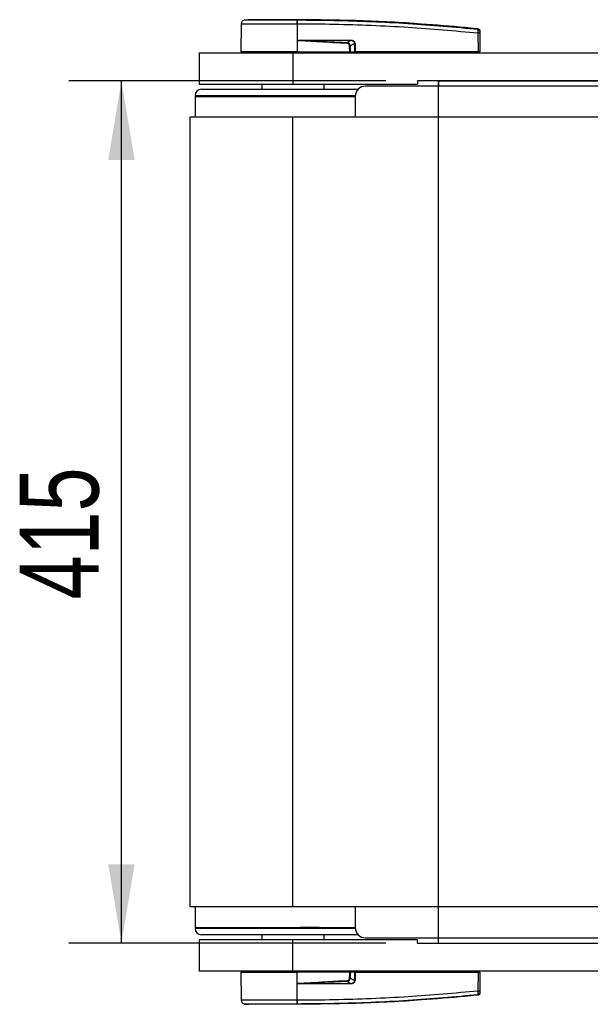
# Model space of a CAD drawing. Header units: millimetres. Extents: x 0 to 420, y 0 to 297.
# Tile 3 of 59: x 51 to 72, y 87 to 124. Entities that reach past the tile are written whole.
import ezdxf

# ---------------------------------------------------------------- set-up
doc = ezdxf.new("R2010")
doc.units = ezdxf.units.MM
doc.layers.add('QUOTE', color=174, linetype='Continuous')
doc.styles.add('SLDTEXTSTYLE3', font='TXT', dxfattribs={"width": 0.75})
doc.dimstyles.new('SLDDIMSTYLE0', dxfattribs={"dimtxt": 3, "dimasz": 3, "dimexe": 0, "dimexo": 0.0625, "dimgap": 0.75, "dimtad": 1, "dimlfac": 12.653175, "dimrnd": 1e-09, "dimzin": 12, "dimdsep": 46, "dimtxsty": 'SLDTEXTSTYLE3', "dimsah": 1, "dimcen": 0.09, "dimadec": 0, "dimazin": 3, "dimtfac": 1, "dimtdec": 3, "dimtofl": 0, "dimtmove": 0, "dimatfit": 3, "dimfxl": 0, "dimfrac": 2, "dimtolj": 1, "dimtzin": 12, "dimarcsym": 0})

# ---------------------------------------------------------------- blocks, each defined once
blk = doc.blocks.new('_D')
at = {"layer": 'QUOTE'}
for p, q in [((64.501, 121.643), (52.45, 121.643)), ((54.45, 88.845), (54.45, 121.643)), ((64.501, 88.845), (52.45, 88.845))]:
    blk.add_line(p, q, dxfattribs=at)
for points in [[(54.45, 121.643), (53.95, 118.643), (54.95, 118.643)], [(54.45, 88.845), (54.95, 91.845), (53.95, 91.845)]]:
    blk.add_solid(points, dxfattribs=at)
at = {"layer": 'QUOTE', "insert": (50.583, 101.919), "char_height": 3, "attachment_point": 1, "rotation": 90, "style": 'SLDTEXTSTYLE3'}
blk.add_mtext('415', dxfattribs=at)

msp = doc.modelspace()

# ---------------------------------------------------------------- linework, layer by layer
at = {"color": 7, "linetype": 'Continuous', "lineweight": 25}
for p, q in [((59.00225, 123.80819), (58.99301, 122.74986)), ((59.14357, 123.96398), (59.28104, 123.97485)), ((61.13353, 123.97485), (61.13343, 123.97485)), ((61.13366, 123.80823), (61.13443, 122.74986)), ((61.14649, 123.80823), (61.13366, 123.80823)), ((68.01709, 123.62497), (68.01704, 123.62498)), ((68.02304, 122.74986), (68.01686, 123.45753)), ((68.07477, 123.45753), (68.08095, 122.74986)), ((61.1386, 123.18433), (61.13481, 122.74986)), ((61.1386, 123.18433), (61.13864, 123.18872)), ((61.30578, 123.19823), (63.16045, 123.19823)), ((63.16146, 123.1778), (61.30679, 123.1778)), ((63.02251, 123.10557), (63.16146, 123.1778)), ((63.31918, 123.0689), (63.15245, 122.98222)), ((63.32042, 122.74986), (63.31918, 123.0689)), ((63.33395, 123.0689), (63.3352, 122.74986)), ((57.41203, 122.71035), (57.41203, 121.52488)), ((57.41203, 122.71035), (60.96845, 122.71035)), ((61.13443, 122.74986), (58.99301, 122.74986)), ((59.03149, 122.74986), (59.03218, 122.71035)), ((60.96845, 122.71035), (60.96845, 121.52488)), ((60.96845, 122.71035), (81.1215, 122.71035)), ((61.13282, 122.74986), (61.13279, 122.71035)), ((61.13481, 122.74986), (61.13443, 122.74986)), ((61.13481, 122.74986), (63.13818, 122.74986)), ((63.12578, 122.74986), (63.12549, 122.71035)), ((63.14423, 122.74986), (63.32042, 122.74986)), ((63.29312, 122.74986), (63.29264, 122.71035)), ((63.3352, 122.74986), (63.32042, 122.74986)), ((63.33209, 122.74986), (63.33203, 122.71035)), ((68.02304, 122.74986), (63.3352, 122.74986)), ((68.02012, 122.74986), (68.02006, 122.71035)), ((68.02304, 122.74986), (68.08095, 122.74986)), ((68.04247, 122.74986), (68.04178, 122.71035)), ((57.41203, 121.52488), (60.96845, 121.52488)), ((59.78298, 121.52488), (59.78298, 121.3273)), ((60.96845, 121.52488), (65.71035, 121.52488)), ((62.15393, 121.3273), (62.15393, 121.52488)), ((216.26544, 121.44584), (63.73456, 121.44584)), ((81.1215, 121.64342), (65.71035, 121.64342)), ((65.71035, 121.64342), (65.71035, 121.52488)), ((66.50066, 121.64342), (66.50066, 121.44584)), ((57.25397, 121.05069), (57.25002, 120.26037)), ((57.25397, 121.0902), (63.34138, 121.0902)), ((57.25397, 121.05069), (63.3394, 121.05069)), ((57.49107, 121.3273), (62.90368, 121.3273)), ((57.53058, 121.0902), (57.53058, 121.05069)), ((59.9241, 121.05069), (59.9241, 121.0902)), ((59.97603, 121.05859), (60.68768, 121.05859)), ((60.68768, 121.05069), (60.68768, 121.0902)), ((62.90368, 121.3273), (63.45236, 121.3273)), ((63.3394, 121.05069), (63.3394, 120.26037)), ((57.05639, 120.26037), (57.05639, 90.22838)), ((60.96845, 120.26037), (57.05639, 120.26037)), ((60.96845, 90.22838), (60.96845, 120.26037)), ((219.03155, 120.26037), (60.96845, 120.26037)), ((60.96845, 90.22838), (57.05639, 90.22838)), ((57.25002, 90.22838), (57.25397, 89.43807)), ((219.03155, 90.22838), (60.96845, 90.22838)), ((63.3394, 90.22838), (63.3394, 89.43807)), ((57.25397, 89.43807), (63.3394, 89.43807)), ((58.90128, 89.39855), (57.25397, 89.39855)), ((63.45236, 89.16146), (57.49107, 89.16146)), ((57.53058, 89.43807), (57.53058, 89.39855)), ((57.54207, 89.43807), (57.54207, 89.39855)), ((57.69305, 89.43807), (57.69305, 89.39855)), ((63.34138, 89.39855), (58.90128, 89.39855)), ((59.78298, 89.16146), (59.78298, 88.96388)), ((61.24923, 89.43807), (61.24923, 89.39855)), ((61.29327, 89.43016), (61.24923, 89.43016)), ((61.30329, 89.43016), (61.29327, 89.43016)), ((61.29327, 89.43016), (61.29327, 89.39855)), ((61.4628, 89.43016), (61.30329, 89.43016)), ((61.30329, 89.43016), (61.30329, 89.39855)), ((61.96088, 89.43016), (61.4628, 89.43016)), ((61.4628, 89.43016), (61.4628, 89.39855)), ((62.0128, 89.43807), (62.0128, 89.39855)), ((62.15393, 88.96388), (62.15393, 89.16146)), ((57.41203, 88.96388), (57.41203, 87.77841)), ((60.96845, 88.96388), (57.41203, 88.96388)), ((60.96845, 87.77841), (60.96845, 88.96388)), ((65.71035, 88.96388), (60.96845, 88.96388)), ((63.73456, 89.04291), (216.26544, 89.04291)), ((65.71035, 88.84533), (65.71035, 88.96388)), ((65.71035, 88.84533), (81.1215, 88.84533)), ((66.50066, 88.84533), (66.50066, 89.04291)), ((60.96845, 87.77841), (57.41203, 87.77841)), ((58.99301, 87.73889), (59.00225, 86.68057)), ((58.99301, 87.73889), (61.13443, 87.73889)), ((59.03218, 87.77841), (59.03149, 87.73889)), ((81.1215, 87.77841), (60.96845, 87.77841)), ((61.13282, 87.73889), (61.13279, 87.77841)), ((61.13366, 86.68052), (61.13443, 87.73889)), ((61.13443, 87.73889), (61.13481, 87.73889)), ((61.1386, 87.30442), (61.13481, 87.73889)), ((63.13818, 87.73889), (61.13481, 87.73889)), ((63.12578, 87.73889), (63.12549, 87.77841)), ((63.32042, 87.73889), (63.14423, 87.73889)), ((63.29312, 87.73889), (63.29264, 87.77841)), ((63.31918, 87.41986), (63.32042, 87.73889)), ((63.32042, 87.73889), (63.3352, 87.73889)), ((63.33209, 87.73889), (63.33203, 87.77841)), ((63.3352, 87.73889), (63.33395, 87.41986)), ((63.3352, 87.73889), (68.02304, 87.73889)), ((68.01686, 87.03123), (68.02304, 87.73889)), ((68.02012, 87.73889), (68.02006, 87.77841)), ((68.08095, 87.73889), (68.02304, 87.73889)), ((68.04247, 87.73889), (68.04178, 87.77841)), ((68.08095, 87.73889), (68.07477, 87.03123)), ((61.13864, 87.30004), (61.1386, 87.30442)), ((63.16045, 87.29053), (61.30578, 87.29053)), ((61.30679, 87.31096), (63.16146, 87.31096)), ((63.16146, 87.31096), (63.02251, 87.38319)), ((63.15245, 87.50653), (63.31918, 87.41986)), ((61.13366, 86.68052), (61.14648, 86.68052)), ((68.01704, 86.86378), (68.01455, 86.86352)), ((68.01704, 86.86378), (68.01709, 86.86378)), ((59.14357, 86.52477), (59.28104, 86.5139)), ((61.13353, 86.5139), (61.13343, 86.5139))]:
    msp.add_line(p, q, dxfattribs=at)
at = {"color": 7, "linetype": 'Continuous'}
for p, q in [((66.50066, 88.84533), (66.50066, 121.64342)), ((66.50066, 121.64342), (213.49934, 121.64342)), ((66.50066, 88.84533), (213.49934, 88.84533))]:
    msp.add_line(p, q, dxfattribs=at)
at = {"color": 7, "linetype": 'Continuous', "lineweight": 25, "flags": 128}
for points in [[(61.1386, 123.18433), (61.23279, 123.18067), (61.30679, 123.1778)], [(63.02088, 123.07152), (63.02113, 123.07668), (63.02137, 123.08174), (63.0216, 123.08663), (63.02182, 123.09124), (63.02203, 123.09551), (63.02221, 123.09937), (63.02238, 123.10274), (63.02251, 123.10557)], [(59.97445, 121.05069), (59.97551, 121.0562), (59.9785, 121.06782), (59.98211, 121.07733), (59.9862, 121.08439), (59.99063, 121.08874), (59.99524, 121.0902)], [(61.96246, 89.43807), (61.9614, 89.43256), (61.95841, 89.42094), (61.9548, 89.41142), (61.9507, 89.40436), (61.94627, 89.40002), (61.94167, 89.39855)], [(61.30679, 87.31096), (61.2126, 87.3073), (61.1386, 87.30442)]]:
    msp.add_lwpolyline(points, dxfattribs=at)
at = {"color": 7, "linetype": 'Continuous', "lineweight": 25}
for centre, radius, start, end in [((59.1603, 123.80681), 0.15806, 96.076872, 179.499989), ((60.5399, 123.84122), 0.59467, 356.819927, 11.918257), ((57.9284, 123.59853), 3.22704, 6.503389, 6.696809), ((60.5528, 123.84159), 0.59463, 356.784062, 11.882918), ((68.04582, 121.70785), 1.74992, 89.051899, 90.948101), ((68.01093, 123.55017), 0.06303, 0.615859, 83.895805), ((61.4695, 123.19609), 0.16374, 179.25241, 186.414342), ((63.32417, 123.19609), 0.16374, 179.25241, 186.414342), ((63.32656, 125.08182), 2.01294, 269.78976, 270.21024), ((63.73456, 121.05069), 0.39516, 90, 180), ((57.49107, 121.0902), 0.23709, 90, 180), ((57.49107, 89.39855), 0.23709, 180, 270), ((63.73456, 89.43807), 0.39516, 180, 270), ((61.4695, 87.29266), 0.16374, 173.585658, 180.74759), ((117.60877, 90.02138), 54.64997, 182.731259, 182.766996), ((63.32417, 87.29266), 0.16374, 173.585658, 180.74759), ((63.32656, 85.40693), 2.01294, 89.78976, 90.21024), ((68.04582, 88.7809), 1.74992, 269.051899, 270.948101), ((68.01093, 86.93858), 0.06303, 276.104195, 359.384141), ((59.1603, 86.68195), 0.15806, 180.500011, 263.923128), ((60.5399, 86.64753), 0.59467, 348.081743, 3.180073), ((60.55279, 86.64713), 0.59462, 348.120168, 3.219012), ((57.92842, 86.89022), 3.22703, 353.303191, 353.496611)]:
    msp.add_arc(centre, radius, start, end, dxfattribs=at)
for centre, major_axis, ratio, start_param, end_param in [((62.95702, 122.93769), (0.15807, 0.08355), 0.66301777, 5.94884055, 7.12572739), ((62.95702, 122.93735), (0.18108, 0.09634), 0.77058227, 5.94675229, 7.12363913), ((63.05352, 122.98834), (0.26872, 0.13217), 0.60672542, 5.99588539, 7.17277223), ((63.05551, 122.98855), (0.25423, 0.12584), 0.5569608, 5.9946727, 7.17155954), ((62.95702, 87.55106), (0.15807, -0.08355), 0.66301777, 5.44064323, 6.61753007), ((62.95702, 87.55141), (0.18108, -0.09634), 0.77058227, 5.44273149, 6.61961833), ((63.05352, 87.50041), (0.26872, -0.13217), 0.60672542, 5.39359838, 6.57048522), ((63.05551, 87.50021), (0.25423, -0.12584), 0.5569608, 5.39481108, 6.57169792)]:
    msp.add_ellipse(centre, major_axis=major_axis, ratio=ratio, start_param=start_param, end_param=end_param, dxfattribs=at)
for points, knots in [([(61.13366, 123.80823), (61.03471, 123.80822), (60.83448, 123.80819), (60.52738, 123.80821), (60.2188, 123.80826), (59.92387, 123.80813), (59.65603, 123.80824), (59.42778, 123.80822), (59.24108, 123.80816), (59.10598, 123.80826), (59.01872, 123.80824), (59.00779, 123.8082), (59.00225, 123.80819)], [0, 0, 0, 0, 0.091230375, 0.184622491, 0.285093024, 0.388477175, 0.488946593, 0.592329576, 0.692798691, 0.796181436, 0.896634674, 1, 1, 1, 1]), ([(59.14357, 123.96398), (59.14868, 123.96398), (59.15889, 123.96397), (59.23875, 123.96407), (59.36482, 123.96399), (59.53655, 123.96401), (59.74948, 123.96401), (59.99637, 123.96394), (60.27145, 123.96401), (60.55657, 123.96401), (60.84302, 123.96399), (61.02884, 123.96402), (61.12175, 123.96403)], [0, 0, 0, 0, 0.1019155, 0.20383364, 0.30575296, 0.40767117, 0.50960195, 0.6115312, 0.71346155, 0.81539292, 0.90769638, 1, 1, 1, 1]), ([(61.13343, 123.97485), (61.01609, 123.97485), (60.78106, 123.97485), (60.43487, 123.97485), (60.11305, 123.97485), (59.8269, 123.97485), (59.59121, 123.97485), (59.41536, 123.97485), (59.30173, 123.97485), (59.28793, 123.97485), (59.28104, 123.97485)], [0, 0, 0, 0, 0.12488045, 0.25013958, 0.37464939, 0.49981249, 0.62476421, 0.74955772, 0.87492377, 1, 1, 1, 1]), ([(61.12175, 123.96403), (61.12606, 123.96406), (61.13036, 123.9641), (61.13468, 123.96403), (61.13468, 123.96403)], [0, 0, 0, 0, 0.99963467, 1, 1, 1, 1]), ([(68.01704, 123.62498), (67.99049, 123.62767), (67.82665, 123.64431), (67.10777, 123.71447), (65.63075, 123.83513), (63.49976, 123.95109), (61.9226, 123.96693), (61.13353, 123.97485)], [0, 0, 0, 0, 0.01170126, 0.07220884, 0.31419353, 0.65688711, 1, 1, 1, 1]), ([(61.13468, 123.96403), (61.13468, 123.96403), (61.60285, 123.96377), (62.53927, 123.95406), (63.94335, 123.9097), (65.77129, 123.81743), (67.12768, 123.6939), (68.01763, 123.61285)], [0, 0, 0, 0, 0.00000069, 0.20371068, 0.40747211, 0.61123305, 1, 1, 1, 1]), ([(68.01686, 123.45753), (67.12789, 123.53858), (65.77365, 123.66205), (63.94883, 123.75376), (62.54797, 123.7995), (61.61358, 123.80532), (61.14649, 123.80823)], [0, 0, 0, 0, 0.38905274, 0.59267292, 0.79638077, 1, 1, 1, 1]), ([(68.01763, 123.61285), (68.01749, 123.61753), (68.0173, 123.62388), (68.01714, 123.62474), (68.01709, 123.62497)], [0, 0, 0, 0, 0.73611582, 1, 1, 1, 1]), ([(68.01709, 123.62497), (68.02409, 123.62355), (68.03809, 123.6207), (68.05582, 123.60792), (68.06851, 123.5904), (68.07338, 123.57421), (68.07377, 123.56482), (68.07386, 123.56263)], [0, 0, 0, 0, 0.23106275, 0.46212549, 0.69318856, 0.92839331, 1, 1, 1, 1]), ([(68.01686, 123.45753), (68.01742, 123.47524), (68.01854, 123.51071), (68.01927, 123.55767), (68.01918, 123.59291), (68.01845, 123.60887), (68.0178, 123.61204), (68.01763, 123.61285)], [0, 0, 0, 0, 0.23108965, 0.4626691, 0.69303153, 0.92227335, 1, 1, 1, 1]), ([(68.07386, 123.56263), (68.07386, 123.56241), (68.07386, 123.56158), (68.07392, 123.5554), (68.07396, 123.55085)], [0, 0, 0, 0, 0.26342591, 1, 1, 1, 1]), ([(68.07396, 123.55085), (68.07396, 123.55038), (68.07398, 123.54851), (68.07406, 123.53897), (68.07425, 123.51781), (68.07449, 123.48953), (68.07468, 123.4682), (68.07477, 123.45753)], [0, 0, 0, 0, 0.07774703, 0.30683638, 0.53695653, 0.76850921, 1, 1, 1, 1]), ([(63.02088, 123.07152), (62.6694, 123.09037), (62.04174, 123.12403), (61.41457, 123.16591), (61.1386, 123.18433)], [0, 0, 0, 0, 0.55997278, 1, 1, 1, 1]), ([(61.13864, 123.18872), (61.1397, 123.18903), (61.14244, 123.18983), (61.14776, 123.19092), (61.15577, 123.19221), (61.16772, 123.19363), (61.18552, 123.19514), (61.21208, 123.19663), (61.25308, 123.19797), (61.2857, 123.19813), (61.30578, 123.19823)], [0, 0, 0, 0, 0.0199034, 0.05101553, 0.09695623, 0.16503878, 0.26617597, 0.41665359, 0.64077612, 1, 1, 1, 1]), ([(61.30679, 123.1778), (61.6271, 123.16537), (62.19906, 123.14318), (62.77091, 123.11706), (63.02251, 123.10557)], [0, 0, 0, 0, 0.56002522, 1, 1, 1, 1]), ([(63.12451, 122.98222), (63.13038, 122.98224), (63.14086, 122.98227), (63.14891, 122.98224), (63.15245, 122.98222)], [0, 0, 0, 0, 0.56, 1, 1, 1, 1]), ([(63.13818, 122.74986), (63.1342, 122.7932), (63.12712, 122.87052), (63.12531, 122.94812), (63.12451, 122.98222)], [0, 0, 0, 0, 0.56058603, 1, 1, 1, 1]), ([(63.15245, 122.98222), (63.15186, 122.93882), (63.15081, 122.86122), (63.14624, 122.78392), (63.14423, 122.74986)], [0, 0, 0, 0, 0.55939227, 1, 1, 1, 1]), ([(63.13818, 122.74986), (63.13889, 122.74986), (63.14056, 122.74986), (63.14267, 122.74986), (63.1438, 122.74986), (63.14423, 122.74986)], [0, 0, 0, 0, 0.31939567, 0.74819126, 1, 1, 1, 1]), ([(63.12451, 87.50653), (63.12573, 87.54994), (63.1279, 87.62754), (63.13503, 87.70483), (63.13818, 87.73889)], [0, 0, 0, 0, 0.55939227, 1, 1, 1, 1]), ([(63.14423, 87.73889), (63.14368, 87.73889), (63.14241, 87.73889), (63.14026, 87.73889), (63.13874, 87.73889), (63.13818, 87.73889)], [0, 0, 0, 0, 0.31939567, 0.748191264, 1, 1, 1, 1]), ([(63.14423, 87.73889), (63.14677, 87.69555), (63.1513, 87.61824), (63.1521, 87.54063), (63.15245, 87.50653)], [0, 0, 0, 0, 0.56058603, 1, 1, 1, 1]), ([(61.1386, 87.30442), (61.48983, 87.32787), (62.11701, 87.36975), (62.74471, 87.40273), (63.02088, 87.41723)], [0, 0, 0, 0, 0.56002694, 1, 1, 1, 1]), ([(61.30578, 87.29053), (61.28963, 87.29068), (61.24179, 87.29115), (61.18552, 87.29098), (61.1465, 87.29852), (61.13864, 87.30004)], [0, 0, 0, 0, 0.28926734, 0.85682964, 1, 1, 1, 1]), ([(63.02251, 87.38319), (62.70228, 87.36872), (62.13042, 87.34288), (61.55846, 87.32071), (61.30679, 87.31096)], [0, 0, 0, 0, 0.55997408, 1, 1, 1, 1]), ([(63.15245, 87.50653), (63.14782, 87.50651), (63.13955, 87.50649), (63.12911, 87.50652), (63.12451, 87.50653)], [0, 0, 0, 0, 0.56, 1, 1, 1, 1]), ([(61.14648, 86.68052), (61.61357, 86.68343), (62.54777, 86.68925), (63.94863, 86.73499), (65.77345, 86.82669), (67.12789, 86.95018), (68.01686, 87.03123)], [0, 0, 0, 0, 0.20362021, 0.40724063, 0.61094774, 1, 1, 1, 1]), ([(68.01763, 86.87591), (68.01808, 86.87939), (68.01898, 86.88637), (68.01933, 86.91786), (68.01887, 86.96084), (68.01787, 87.00121), (68.01707, 87.02497), (68.01686, 87.03123)], [0, 0, 0, 0, 0.22968814, 0.45959689, 0.68877935, 0.91808895, 1, 1, 1, 1]), ([(68.07386, 86.92613), (68.07377, 86.92393), (68.07338, 86.91454), (68.06851, 86.89835), (68.05582, 86.88083), (68.03809, 86.86805), (68.02409, 86.86521), (68.01709, 86.86378)], [0, 0, 0, 0, 0.071606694, 0.306811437, 0.537874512, 0.76893725, 1, 1, 1, 1]), ([(68.07396, 86.93791), (68.07392, 86.93335), (68.07386, 86.92717), (68.07386, 86.92634), (68.07386, 86.92613)], [0, 0, 0, 0, 0.73657409, 1, 1, 1, 1]), ([(68.07477, 87.03123), (68.07474, 87.02746), (68.07461, 87.01316), (68.0744, 86.98885), (68.07418, 86.963), (68.07401, 86.9441), (68.07398, 86.93997), (68.07396, 86.93791)], [0, 0, 0, 0, 0.08210774, 0.31165455, 0.54070711, 0.77036972, 1, 1, 1, 1]), ([(59.00225, 86.68057), (59.00749, 86.68055), (59.01814, 86.68051), (59.10386, 86.6805), (59.23951, 86.68059), (59.42384, 86.68054), (59.65361, 86.68051), (59.91853, 86.68063), (60.2158, 86.6805), (60.52202, 86.68055), (60.83209, 86.68056), (61.03235, 86.68053), (61.13366, 86.68052)], [0, 0, 0, 0, 0.10046502, 0.20384345, 0.30430944, 0.40768894, 0.50815524, 0.61153497, 0.71200234, 0.81538328, 0.9066108, 1, 1, 1, 1]), ([(68.01704, 86.86378), (67.99049, 86.86108), (67.82665, 86.84445), (67.10777, 86.77428), (65.63075, 86.65362), (63.49976, 86.53767), (61.9226, 86.52183), (61.13353, 86.5139)], [0, 0, 0, 0, 0.01170126, 0.07220884, 0.31419353, 0.65688711, 1, 1, 1, 1]), ([(68.01763, 86.87591), (67.12766, 86.79469), (65.77123, 86.6709), (63.94347, 86.57986), (62.53881, 86.53161), (61.60384, 86.53165), (61.13468, 86.52472), (61.13468, 86.52472)], [0, 0, 0, 0, 0.38876695, 0.59252789, 0.79628932, 0.99999932, 1, 1, 1, 1]), ([(68.01709, 86.86378), (68.01714, 86.86401), (68.0173, 86.86487), (68.01749, 86.87123), (68.01763, 86.87591)], [0, 0, 0, 0, 0.263884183, 1, 1, 1, 1]), ([(61.12175, 86.52472), (61.02884, 86.52474), (60.84302, 86.52477), (60.55657, 86.52474), (60.27145, 86.52474), (59.99637, 86.52481), (59.74948, 86.52474), (59.53655, 86.52474), (59.36482, 86.52477), (59.23875, 86.52469), (59.15889, 86.52479), (59.14868, 86.52478), (59.14357, 86.52477)], [0, 0, 0, 0, 0.09230362, 0.18460708, 0.28653845, 0.3884688, 0.49039805, 0.59232883, 0.69424704, 0.79616636, 0.8980845, 1, 1, 1, 1]), ([(61.13343, 86.5139), (61.01609, 86.5139), (60.78106, 86.5139), (60.43487, 86.5139), (60.11305, 86.5139), (59.8269, 86.5139), (59.59121, 86.5139), (59.41536, 86.5139), (59.30173, 86.5139), (59.28793, 86.5139), (59.28104, 86.5139)], [0, 0, 0, 0, 0.12488045, 0.25013958, 0.37464939, 0.49981249, 0.62476421, 0.74955772, 0.87492377, 1, 1, 1, 1]), ([(61.13468, 86.52472), (61.13468, 86.52472), (61.13037, 86.52472), (61.12606, 86.52472), (61.12175, 86.52472)], [0, 0, 0, 0, 0.00036549, 1, 1, 1, 1])]:
    msp.add_open_spline(points, degree=3, knots=knots, dxfattribs=at)

# ---------------------------------------------------------------- dimensions: what is measured, and where the dimension line sits
at = {"layer": 'QUOTE'}
dim = msp.add_linear_dim(base=(52.06863, 121.64342), p1=(66.50066, 88.84533), p2=(66.50066, 121.64342), angle=90, dimstyle='SLDDIMSTYLE0', dxfattribs=at)
dim.commit()
dim.dimension.update_dxf_attribs({"geometry": '_D', "text_midpoint": (52.06863, 105.24438), "dimtype": 160})

doc.saveas('drawing.dxf')
